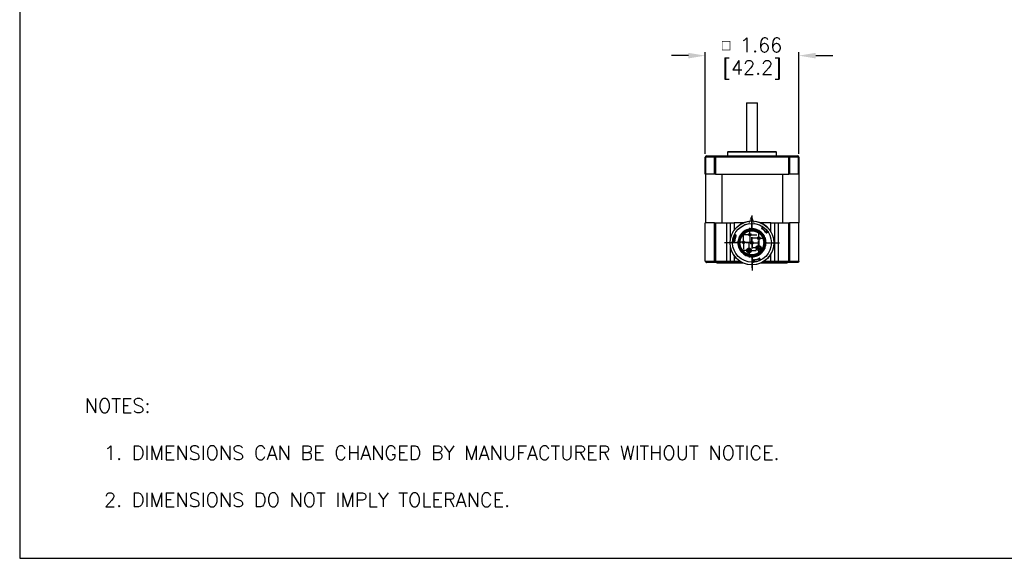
# Model space of a CAD drawing. Extents: x 897.4 to 937.4, y -8.5 to 19.5.
# Tile 1 of 12: x 897.4 to 914.9, y -8.5 to 1. Entities that reach past the tile are written whole.
import ezdxf

# ---------------------------------------------------------------- set-up
doc = ezdxf.new("R2010")
doc.units = 0
doc.header["$LTSCALE"] = 4
doc.header["$MEASUREMENT"] = 0
doc.layers.get('0').update_dxf_attribs({"linetype": 'CONTINUOUS'})
doc.layers.get('DEFPOINTS').update_dxf_attribs({"linetype": 'CONTINUOUS'})
for name, color, linetype in [('DIMENSIONS', 140, 'CONTINUOUS'), ('DIMENSIONS @ 1', 140, 'CONTINUOUS'), ('SLD-0', 179, 'CONTINUOUS'), ('TEXT', 140, 'CONTINUOUS')]:
    doc.layers.add(name, color=color, linetype=linetype)
doc.styles.add('ROMANS', font='romans.shx')
doc.styles.add('SLDTEXTSTYLE0', font='TXT', dxfattribs={"width": 0.96})
doc.styles.get("Standard").update_dxf_attribs({"font": 'romans.shx'})
doc.dimstyles.get("Standard").update_dxf_attribs({"dimtxt": 0.25, "dimasz": 0.3, "dimexe": 0.0625, "dimexo": 0.0625, "dimgap": 0.0625, "dimtad": 0, "dimtih": 1, "dimtoh": 1, "dimzin": 0, "dimdsep": 46, "dimtxsty": 'Standard', "dimcen": 0, "dimadec": 0, "dimazin": 0, "dimtfac": 1, "dimtofl": 0, "dimtmove": 0, "dimatfit": 3, "dimfxl": 0, "dimtolj": 1, "dimtzin": 0, "dimarcsym": 0})

# ---------------------------------------------------------------- blocks, each defined once
blk = doc.blocks.new('SW_CENTERMARKSYMBOL_5')
at = {"layer": 'SLD-0', "color": 0}
for p, q in [((-0.1, 0), (-0.124, 0)), ((0, 0), (-0.1, 0)), ((0, 0.1), (0, 0.124)), ((0, 0), (0, 0.1)), ((0, 0), (0, -0.1)), ((0, 0), (0.1, 0)), ((0.1, 0), (0.124, 0)), ((0, -0.1), (0, -0.124))]:
    blk.add_line(p, q, dxfattribs=at)
blk = doc.blocks.new('SW_CENTERMARKSYMBOL_6')
at = {"layer": 'SLD-0', "color": 0}
for p, q in [((-0.1, 0), (-0.124, 0)), ((0, 0), (-0.1, 0)), ((0, 0.1), (0, 0.124)), ((0, 0), (0, 0.1)), ((0, 0), (0, -0.1)), ((0, 0), (0.1, 0)), ((0.1, 0), (0.124, 0)), ((0, -0.1), (0, -0.124))]:
    blk.add_line(p, q, dxfattribs=at)
blk = doc.blocks.new('SW_CENTERMARKSYMBOL_7')
at = {"layer": 'SLD-0', "color": 0}
for p, q in [((-0.1, 0), (-0.124, 0)), ((0, 0), (-0.1, 0)), ((0, 0.1), (0, 0.124)), ((0, 0), (0, 0.1)), ((0, 0), (0, -0.1)), ((0, 0), (0.1, 0)), ((0.1, 0), (0.124, 0)), ((0, -0.1), (0, -0.124))]:
    blk.add_line(p, q, dxfattribs=at)
blk = doc.blocks.new('SW_CENTERMARKSYMBOL_8')
at = {"layer": 'SLD-0', "color": 0}
for p, q in [((-0.1, 0), (-0.124, 0)), ((0, 0), (-0.1, 0)), ((0, 0.1), (0, 0.124)), ((0, 0), (0, 0.1)), ((0, 0), (0, -0.1)), ((0, 0), (0.1, 0)), ((0.1, 0), (0.124, 0)), ((0, -0.1), (0, -0.124))]:
    blk.add_line(p, q, dxfattribs=at)
blk = doc.blocks.new('SW_CENTERMARKSYMBOL_9')
at = {"layer": 'SLD-0', "color": 0}
for p, q in [((-0.1, 0), (-0.124, 0)), ((0, 0), (-0.1, 0)), ((0, 0.1), (0, 0.124)), ((0, 0), (0, 0.1)), ((0, 0), (0, -0.1)), ((0, 0), (0.1, 0)), ((0.1, 0), (0.124, 0)), ((0, -0.1), (0, -0.124))]:
    blk.add_line(p, q, dxfattribs=at)
blk = doc.blocks.new('SW_CENTERMARKSYMBOL_10')
at = {"layer": 'SLD-0', "color": 0}
for p, q in [((0, 0.2), (0, 0.444)), ((-0.2, 0), (-0.444, 0)), ((0, 0), (-0.1, 0)), ((0, 0), (0, 0.1)), ((0, 0), (0, -0.1)), ((0, 0), (0.1, 0)), ((0.2, 0), (0.444, 0)), ((0, -0.2), (0, -0.444))]:
    blk.add_line(p, q, dxfattribs=at)
blk = doc.blocks.new('SW_CENTERMARKSYMBOL_11')
at = {"layer": 'SLD-0', "color": 0}
for p, q in [((0, 0.2), (0, 0.488)), ((-0.2, 0), (-0.488, 0)), ((0, 0), (-0.1, 0)), ((0, 0), (0, 0.1)), ((0, 0), (0, -0.1)), ((0, 0), (0.1, 0)), ((0.2, 0), (0.488, 0)), ((0, -0.2), (0, -0.488))]:
    blk.add_line(p, q, dxfattribs=at)
blk = doc.blocks.new('*D24')
at = {"layer": 'DEFPOINTS', "color": 0}
for p in [(911.225, 0.373), (909.565, -1.427), (911.225, -1.427)]:
    blk.add_point(p, dxfattribs=at)
at = {"layer": 'DIMENSIONS', "color": 0, "lineweight": -2}
for p, q in [((909.265, 0.373), (908.965, 0.373)), ((909.565, -1.365), (909.565, 0.436)), ((911.225, -1.365), (911.225, 0.436)), ((911.525, 0.373), (911.825, 0.373))]:
    blk.add_line(p, q, dxfattribs=at)
at = {"layer": 'DIMENSIONS', "color": 0}
for points in [[(909.265, 0.423), (909.265, 0.323), (909.565, 0.373)], [(911.525, 0.423), (911.525, 0.323), (911.225, 0.373)]]:
    blk.add_solid(points, dxfattribs=at)
at = {"layer": 'DIMENSIONS', "color": 0, "char_height": 0.25, "attachment_point": 5}
for s, insert in [('\\A1;{\\Fgdt|c0;\\H0.75x;o} 1.66', (910.395, 0.561)), ('\\A1;[42.2]', (910.395, 0.12))]:
    blk.add_mtext(s, dxfattribs=dict(at, insert=insert))

msp = doc.modelspace()

# ---------------------------------------------------------------- linework, layer by layer
at = {"color": 7, "linetype": 'Continuous', "lineweight": 25}
for p, q in [((910.296, -0.462), (910.296, -1.323)), ((910.296, -0.462), (910.493, -0.462)), ((910.493, -1.323), (910.493, -0.462)), ((909.974, -1.323), (909.962, -1.336)), ((909.962, -1.336), (909.962, -1.402)), ((910.828, -1.336), (909.962, -1.336)), ((909.974, -1.323), (910.815, -1.323)), ((910.828, -1.336), (910.815, -1.323)), ((910.828, -1.402), (910.828, -1.336)), ((909.565, -1.727), (909.565, -1.427)), ((909.565, -1.427), (909.57, -1.427)), ((909.728, -1.427), (909.57, -1.427)), ((909.57, -1.427), (909.57, -1.727)), ((909.59, -1.402), (909.744, -1.402)), ((909.728, -1.727), (909.728, -1.427)), ((909.728, -1.427), (909.744, -1.427)), ((909.744, -1.402), (909.744, -1.427)), ((909.744, -1.402), (911.045, -1.402)), ((911.045, -1.427), (909.744, -1.427)), ((909.744, -1.427), (909.744, -1.727)), ((911.045, -1.427), (911.045, -1.402)), ((911.045, -1.402), (911.2, -1.402)), ((911.045, -1.727), (911.045, -1.427)), ((911.045, -1.427), (911.061, -1.427)), ((911.061, -1.427), (911.061, -1.727)), ((911.219, -1.427), (911.061, -1.427)), ((911.219, -1.727), (911.219, -1.427)), ((911.219, -1.427), (911.225, -1.427)), ((911.225, -1.427), (911.225, -1.727)), ((909.57, -1.727), (909.565, -1.727)), ((909.567, -1.727), (909.567, -2.587)), ((909.728, -1.727), (909.57, -1.727)), ((909.744, -1.727), (909.728, -1.727)), ((909.744, -1.727), (911.045, -1.727)), ((909.856, -1.727), (909.856, -2.587)), ((910.934, -1.727), (910.934, -2.587)), ((911.061, -1.727), (911.045, -1.727)), ((911.219, -1.727), (911.061, -1.727)), ((911.225, -1.727), (911.219, -1.727)), ((911.223, -1.727), (911.223, -2.587)), ((909.565, -3.267), (909.565, -2.587)), ((909.728, -2.587), (909.565, -2.587)), ((909.728, -3.267), (909.728, -2.587)), ((909.728, -2.587), (909.744, -2.587)), ((909.744, -2.587), (909.744, -3.267)), ((909.744, -2.587), (909.95, -2.587)), ((909.95, -3.267), (909.95, -2.587)), ((909.95, -2.587), (910.012, -2.587)), ((910.012, -2.877), (910.012, -2.587)), ((910.012, -2.587), (910.075, -2.587)), ((910.243, -2.587), (910.075, -2.587)), ((910.279, -2.618), (910.142, -2.707)), ((910.73, -2.587), (910.547, -2.587)), ((910.73, -2.587), (910.792, -2.587)), ((910.792, -2.587), (910.792, -3.267)), ((910.792, -2.587), (910.855, -2.587)), ((910.855, -2.587), (910.855, -3.267)), ((910.855, -2.587), (911.045, -2.587)), ((911.045, -3.267), (911.045, -2.587)), ((911.045, -2.587), (911.061, -2.587)), ((911.061, -2.587), (911.061, -3.267)), ((911.225, -2.587), (911.061, -2.587)), ((911.225, -3.267), (911.225, -2.587)), ((910.579, -2.658), (910.563, -2.682)), ((910.579, -2.693), (910.595, -2.669)), ((910.639, -2.751), (910.662, -2.735)), ((910.65, -2.767), (910.673, -2.751)), ((910.054, -2.924), (910.083, -2.926)), ((910.084, -2.906), (910.056, -2.905)), ((910.105, -2.826), (910.079, -2.814)), ((910.113, -2.808), (910.087, -2.796)), ((910.012, -3.267), (910.012, -3.013)), ((910.165, -3.04), (910.182, -3.029)), ((910.167, -3.033), (910.179, -3.025)), ((910.167, -3.045), (910.185, -3.078)), ((910.184, -3.024), (910.184, -3.024)), ((910.185, -3.078), (910.209, -3.109)), ((910.209, -3.109), (910.225, -3.098)), ((910.229, -3.102), (910.212, -3.112)), ((910.22, -3.113), (910.232, -3.106)), ((909.565, -3.267), (909.728, -3.267)), ((909.744, -3.292), (909.59, -3.292)), ((909.728, -3.267), (909.744, -3.267)), ((909.744, -3.267), (909.95, -3.267)), ((909.744, -3.292), (909.744, -3.267)), ((909.95, -3.292), (909.744, -3.292)), ((909.77, -3.292), (909.77, -3.302)), ((910.243, -3.302), (909.77, -3.302)), ((909.95, -3.292), (909.95, -3.267)), ((909.95, -3.267), (910.012, -3.267)), ((910.037, -3.292), (909.95, -3.292)), ((910.012, -3.267), (910.075, -3.267)), ((910.075, -3.292), (910.037, -3.292)), ((910.075, -3.292), (910.075, -3.267)), ((910.221, -3.292), (910.075, -3.292)), ((910.417, -3.253), (910.419, -3.281)), ((910.439, -3.279), (910.437, -3.251)), ((910.516, -3.229), (910.529, -3.254)), ((910.547, -3.245), (910.534, -3.22)), ((911.02, -3.302), (910.547, -3.302)), ((910.73, -3.292), (910.568, -3.292)), ((910.73, -3.292), (910.73, -3.267)), ((910.73, -3.267), (910.792, -3.267)), ((910.767, -3.292), (910.73, -3.292)), ((910.855, -3.292), (910.767, -3.292)), ((910.792, -3.267), (910.855, -3.267)), ((910.855, -3.292), (910.855, -3.267)), ((910.855, -3.267), (911.045, -3.267)), ((911.045, -3.292), (910.855, -3.292)), ((911.02, -3.302), (911.02, -3.292)), ((911.045, -3.292), (911.045, -3.267)), ((911.061, -3.267), (911.045, -3.267)), ((911.2, -3.292), (911.045, -3.292)), ((911.061, -3.267), (911.225, -3.267))]:
    msp.add_line(p, q, dxfattribs=at)
at = {"color": 8, "linetype": 'Continuous', "lineweight": 25}
for p, q in [((910.075, -2.587), (910.075, -2.724)), ((910.73, -2.748), (910.73, -2.587)), ((910.73, -3.267), (910.73, -3.141)), ((910.075, -3.165), (910.075, -3.267)), ((910.075, -3.267), (910.178, -3.267)), ((910.611, -3.267), (910.73, -3.267))]:
    msp.add_line(p, q, dxfattribs=at)
at = {"color": 7, "linetype": 'Continuous', "lineweight": 25, "flags": 128}
for points in [[(909.728, -1.427), (909.729, -1.422), (909.73, -1.418), (909.731, -1.413), (909.733, -1.41), (909.735, -1.406), (909.738, -1.404), (909.741, -1.403), (909.744, -1.402)], [(911.045, -1.402), (911.048, -1.403), (911.051, -1.404), (911.054, -1.406), (911.056, -1.41), (911.058, -1.413), (911.06, -1.418), (911.061, -1.422), (911.061, -1.427)], [(910.576, -2.697), (910.576, -2.697), (910.577, -2.697), (910.577, -2.696), (910.577, -2.696), (910.578, -2.695), (910.578, -2.695), (910.579, -2.694), (910.579, -2.693)], [(910.598, -2.665), (910.598, -2.665), (910.597, -2.666), (910.597, -2.666), (910.597, -2.667), (910.596, -2.667), (910.596, -2.668), (910.595, -2.669), (910.595, -2.669)], [(910.635, -2.754), (910.635, -2.754), (910.635, -2.754), (910.635, -2.753), (910.636, -2.753), (910.636, -2.753), (910.637, -2.752), (910.638, -2.751), (910.639, -2.751)], [(910.666, -2.732), (910.666, -2.732), (910.666, -2.732), (910.665, -2.732), (910.665, -2.733), (910.664, -2.733), (910.663, -2.734), (910.663, -2.734), (910.662, -2.735)], [(910.051, -2.904), (910.051, -2.904), (910.051, -2.904), (910.052, -2.904), (910.052, -2.904), (910.053, -2.904), (910.054, -2.904), (910.055, -2.904), (910.056, -2.905)], [(910.075, -2.812), (910.075, -2.812), (910.075, -2.812), (910.075, -2.812), (910.076, -2.813), (910.077, -2.813), (910.077, -2.813), (910.078, -2.813), (910.079, -2.814)], [(910.089, -2.907), (910.089, -2.907), (910.089, -2.907), (910.088, -2.907), (910.088, -2.907), (910.087, -2.906), (910.086, -2.906), (910.085, -2.906), (910.084, -2.906)], [(910.109, -2.828), (910.109, -2.828), (910.109, -2.828), (910.108, -2.828), (910.108, -2.827), (910.107, -2.827), (910.106, -2.827), (910.106, -2.826), (910.105, -2.826)], [(910.179, -3.025), (910.18, -3.025), (910.181, -3.024), (910.182, -3.024), (910.182, -3.024), (910.183, -3.024), (910.183, -3.023), (910.184, -3.023), (910.184, -3.023)], [(910.182, -3.029), (910.182, -3.029), (910.181, -3.029), (910.181, -3.029), (910.181, -3.028), (910.181, -3.027), (910.18, -3.027), (910.18, -3.026), (910.179, -3.025)], [(910.225, -3.098), (910.225, -3.098), (910.226, -3.097), (910.227, -3.097), (910.227, -3.096), (910.228, -3.096), (910.228, -3.095), (910.228, -3.095), (910.228, -3.095)], [(910.232, -3.106), (910.231, -3.105), (910.231, -3.104), (910.23, -3.103), (910.23, -3.103), (910.229, -3.102), (910.229, -3.102), (910.229, -3.102), (910.229, -3.102)], [(910.232, -3.106), (910.232, -3.105), (910.233, -3.104), (910.234, -3.104), (910.234, -3.103), (910.235, -3.103), (910.235, -3.102), (910.235, -3.102), (910.235, -3.102)], [(909.744, -3.292), (909.741, -3.292), (909.738, -3.29), (909.735, -3.288), (909.733, -3.285), (909.731, -3.281), (909.73, -3.277), (909.729, -3.272), (909.728, -3.267)], [(910.437, -3.251), (910.437, -3.25), (910.436, -3.249), (910.436, -3.248), (910.436, -3.247), (910.436, -3.247), (910.436, -3.246), (910.436, -3.246), (910.436, -3.246)], [(910.439, -3.279), (910.439, -3.28), (910.439, -3.281), (910.439, -3.282), (910.439, -3.283), (910.439, -3.283), (910.439, -3.284), (910.44, -3.284), (910.44, -3.284)], [(910.515, -3.224), (910.515, -3.224), (910.515, -3.224), (910.515, -3.225), (910.515, -3.225), (910.515, -3.226), (910.516, -3.227), (910.516, -3.228), (910.516, -3.229)], [(910.531, -3.258), (910.531, -3.258), (910.531, -3.258), (910.531, -3.257), (910.531, -3.257), (910.53, -3.256), (910.53, -3.255), (910.53, -3.255), (910.529, -3.254)], [(911.061, -3.267), (911.061, -3.272), (911.06, -3.277), (911.058, -3.281), (911.056, -3.285), (911.054, -3.288), (911.051, -3.29), (911.048, -3.292), (911.045, -3.292)]]:
    msp.add_lwpolyline(points, dxfattribs=at)
at = {"color": 7, "linetype": 'Continuous', "lineweight": 25}
for centre, radius in [((910.395, -2.945), 0.388), ((910.393, -2.943), 0.344), ((910.393, -2.943), 0.212), ((910.355, -2.8), 0.0236), ((910.246, -2.935), 0.0236), ((910.393, -2.943), 0.0236), ((910.517, -2.862), 0.0236), ((910.341, -3.081), 0.0433), ((910.341, -3.081), 0.0236), ((910.508, -3.035), 0.0433), ((910.508, -3.035), 0.0236)]:
    msp.add_circle(centre, radius, dxfattribs=at)
for centre, radius, start, end in [((909.59, -1.427), 0.025, 90, 180), ((909.593, -1.425), 0.0228, 98.0206, 186.23), ((911.197, -1.425), 0.0228, 353.7698, 81.9796), ((911.2, -1.427), 0.025, 0, 90), ((910.089, -2.791), 0.00492, 153.5573, 244.3878), ((910.393, -2.943), 0.23, 225.2547, 201.0605), ((910.393, -2.943), 0.225, 225.2547, 201.0605), ((910.567, -2.684), 0.00492, 146.9275, 236.0217), ((910.393, -2.943), 0.306, 38.0133, 53.3021), ((910.574, -2.655), 0.00492, 326.9275, 57.758), ((910.647, -2.763), 0.00492, 215.2936, 304.3878), ((910.676, -2.755), 0.00492, 33.5573, 124.3878), ((910.054, -2.929), 0.00492, 86.8989, 177.7294), ((910.083, -2.921), 0.00492, 266.8989, 355.9931), ((910.393, -2.943), 0.306, 158.0133, 173.2735), ((910.111, -2.812), 0.00492, 335.2936, 64.3878), ((910.179, -3.025), 0.00492, 303.1576, 21.0605), ((910.393, -2.943), 0.23, 203.5611, 222.7542), ((910.393, -2.943), 0.225, 203.5611, 222.7542), ((910.232, -3.106), 0.00492, 45.2547, 123.1576), ((910.037, -3.267), 0.025, 180, 270), ((910.414, -3.281), 0.00492, 273.5573, 4.3878), ((910.422, -3.253), 0.00492, 95.2936, 184.3878), ((910.393, -2.943), 0.306, 278.0133, 293.302), ((910.53, -3.222), 0.00492, 26.9274, 116.0216), ((910.551, -3.243), 0.00492, 206.9274, 297.7579), ((910.767, -3.267), 0.025, 270, 0)]:
    msp.add_arc(centre, radius, start, end, dxfattribs=at)
at = {"color": 7, "linetype": 'Continuous', "lineweight": 18}
msp.add_arc((910.393, -2.943), 0.388, 99.1213, 80.9603, dxfattribs=at)
at = {"color": 8, "linetype": 'Continuous', "lineweight": 25}
msp.add_arc((910.393, -2.943), 0.22, 204.4793, 224.2655, dxfattribs=at)
at = {"color": 7, "linetype": 'Continuous', "lineweight": 25}
for points, knots in [([(910.212, -3.112), (910.223, -3.124), (910.234, -3.134), (910.259, -3.152), (910.272, -3.16), (910.3, -3.173), (910.314, -3.178), (910.344, -3.186), (910.359, -3.189), (910.39, -3.191), (910.405, -3.191), (910.436, -3.188), (910.451, -3.184), (910.48, -3.176), (910.495, -3.17), (910.522, -3.155), (910.535, -3.147), (910.553, -3.133), (910.559, -3.128), (910.57, -3.117), (910.575, -3.112), (910.59, -3.094), (910.599, -3.082), (910.615, -3.056), (910.621, -3.041), (910.632, -3.013), (910.636, -2.998), (910.641, -2.968), (910.642, -2.952), (910.641, -2.921), (910.639, -2.906), (910.633, -2.876), (910.628, -2.861), (910.617, -2.833), (910.609, -2.82), (910.592, -2.794), (910.583, -2.782), (910.562, -2.76), (910.55, -2.749), (910.525, -2.732), (910.512, -2.724), (910.491, -2.714), (910.484, -2.711), (910.469, -2.706), (910.462, -2.704), (910.44, -2.698), (910.424, -2.696), (910.394, -2.694), (910.378, -2.694), (910.348, -2.698), (910.333, -2.701), (910.303, -2.711), (910.289, -2.717), (910.262, -2.731), (910.249, -2.74), (910.226, -2.759), (910.215, -2.77), (910.195, -2.793), (910.186, -2.806), (910.17, -2.832), (910.164, -2.846), (910.154, -2.875), (910.15, -2.89), (910.146, -2.92), (910.145, -2.936), (910.146, -2.966), (910.148, -2.982), (910.153, -3.004), (910.155, -3.011), (910.159, -3.026), (910.162, -3.033), (910.165, -3.04)], [0, 0, 0, 0, 0.03125, 0.03125, 0.0625, 0.0625, 0.09375, 0.09375, 0.125, 0.125, 0.15625, 0.15625, 0.1875, 0.1875, 0.21875, 0.21875, 0.25, 0.25, 0.265625, 0.265625, 0.28125, 0.28125, 0.3125, 0.3125, 0.34375, 0.34375, 0.375, 0.375, 0.40625, 0.40625, 0.4375, 0.4375, 0.46875, 0.46875, 0.5, 0.5, 0.53125, 0.53125, 0.5625, 0.5625, 0.59375, 0.59375, 0.609375, 0.609375, 0.625, 0.625, 0.65625, 0.65625, 0.6875, 0.6875, 0.71875, 0.71875, 0.75, 0.75, 0.78125, 0.78125, 0.8125, 0.8125, 0.84375, 0.84375, 0.875, 0.875, 0.90625, 0.90625, 0.9375, 0.9375, 0.96875, 0.96875, 0.984375, 0.984375, 1, 1, 1, 1]), ([(910.167, -3.033), (910.162, -3.019), (910.158, -3.005), (910.152, -2.976), (910.15, -2.96), (910.15, -2.931), (910.151, -2.916), (910.156, -2.887), (910.16, -2.872), (910.17, -2.844), (910.177, -2.831), (910.192, -2.805), (910.201, -2.793), (910.221, -2.771), (910.231, -2.76), (910.255, -2.742), (910.268, -2.734), (910.294, -2.72), (910.308, -2.714), (910.336, -2.706), (910.351, -2.703), (910.381, -2.699), (910.396, -2.699), (910.426, -2.701), (910.44, -2.703), (910.462, -2.709), (910.469, -2.711), (910.483, -2.716), (910.49, -2.719), (910.51, -2.729), (910.523, -2.736), (910.547, -2.754), (910.559, -2.764), (910.579, -2.785), (910.589, -2.797), (910.605, -2.822), (910.612, -2.835), (910.624, -2.863), (910.628, -2.877), (910.634, -2.906), (910.636, -2.921), (910.637, -2.951), (910.636, -2.966), (910.631, -2.995), (910.628, -3.01), (910.618, -3.038), (910.611, -3.051), (910.596, -3.077), (910.588, -3.089), (910.568, -3.112), (910.558, -3.123), (910.534, -3.141), (910.522, -3.15), (910.502, -3.16), (910.496, -3.163), (910.482, -3.169), (910.475, -3.172), (910.454, -3.179), (910.439, -3.182), (910.409, -3.186), (910.394, -3.186), (910.365, -3.185), (910.35, -3.182), (910.321, -3.175), (910.307, -3.17), (910.28, -3.158), (910.266, -3.151), (910.242, -3.134), (910.231, -3.124), (910.22, -3.113)], [0, 0, 0, 0, 0.03125, 0.03125, 0.0625, 0.0625, 0.09375, 0.09375, 0.125, 0.125, 0.15625, 0.15625, 0.1875, 0.1875, 0.21875, 0.21875, 0.25, 0.25, 0.28125, 0.28125, 0.3125, 0.3125, 0.34375, 0.34375, 0.375, 0.375, 0.390625, 0.390625, 0.40625, 0.40625, 0.4375, 0.4375, 0.46875, 0.46875, 0.5, 0.5, 0.53125, 0.53125, 0.5625, 0.5625, 0.59375, 0.59375, 0.625, 0.625, 0.65625, 0.65625, 0.6875, 0.6875, 0.71875, 0.71875, 0.75, 0.75, 0.78125, 0.78125, 0.796875, 0.796875, 0.8125, 0.8125, 0.84375, 0.84375, 0.875, 0.875, 0.90625, 0.90625, 0.9375, 0.9375, 0.96875, 0.96875, 1, 1, 1, 1]), ([(910.563, -2.682), (910.563, -2.682), (910.563, -2.682), (910.564, -2.682), (910.565, -2.683), (910.566, -2.683), (910.567, -2.684), (910.568, -2.685), (910.57, -2.686), (910.571, -2.687), (910.573, -2.688), (910.574, -2.69), (910.576, -2.691), (910.578, -2.692), (910.579, -2.693), (910.579, -2.693)], [0, 0, 0, 0, 0.091432, 0.180445, 0.267037, 0.351211, 0.432965, 0.512301, 0.58922, 0.663721, 0.735805, 0.805475, 0.872729, 0.937571, 1, 1, 1, 1]), ([(910.565, -2.689), (910.565, -2.689), (910.566, -2.689), (910.57, -2.692), (910.573, -2.695), (910.576, -2.697)], [0, 0, 0, 0, 0.5, 0.5, 1, 1, 1, 1]), ([(910.595, -2.669), (910.594, -2.669), (910.593, -2.668), (910.591, -2.666), (910.588, -2.665), (910.586, -2.663), (910.584, -2.662), (910.582, -2.66), (910.58, -2.659), (910.579, -2.658), (910.579, -2.658), (910.579, -2.658)], [0, 0, 0, 0, 0.082316, 0.169787, 0.262427, 0.360248, 0.463258, 0.571466, 0.714286, 0.857129, 1, 1, 1, 1]), ([(910.579, -2.693), (910.582, -2.695), (910.588, -2.699), (910.596, -2.706), (910.603, -2.713), (910.611, -2.72), (910.618, -2.727), (910.625, -2.735), (910.632, -2.743), (910.636, -2.748), (910.639, -2.751)], [0, 0, 0, 0, 0.125489, 0.250559, 0.37535, 0.5, 0.62465, 0.749441, 0.874511, 1, 1, 1, 1]), ([(910.662, -2.735), (910.659, -2.732), (910.655, -2.726), (910.647, -2.717), (910.639, -2.708), (910.631, -2.7), (910.622, -2.692), (910.613, -2.684), (910.604, -2.676), (910.598, -2.672), (910.595, -2.669)], [0, 0, 0, 0, 0.125529, 0.250605, 0.375378, 0.5, 0.624622, 0.749395, 0.874471, 1, 1, 1, 1]), ([(910.635, -2.754), (910.637, -2.757), (910.639, -2.76), (910.642, -2.764), (910.643, -2.766), (910.643, -2.766)], [0, 0, 0, 0, 0.5, 0.5, 1, 1, 1, 1]), ([(910.639, -2.751), (910.639, -2.752), (910.64, -2.753), (910.642, -2.756), (910.644, -2.758), (910.645, -2.76), (910.647, -2.762), (910.648, -2.764), (910.649, -2.766), (910.65, -2.767), (910.65, -2.767), (910.65, -2.767)], [0, 0, 0, 0, 0.090972, 0.186975, 0.28801, 0.39408, 0.505188, 0.621333, 0.742516, 0.868739, 1, 1, 1, 1]), ([(910.673, -2.751), (910.673, -2.751), (910.673, -2.751), (910.673, -2.75), (910.673, -2.75), (910.672, -2.749), (910.671, -2.748), (910.67, -2.746), (910.668, -2.743), (910.665, -2.739), (910.663, -2.736), (910.662, -2.735)], [0, 0, 0, 0, 0.083377, 0.166757, 0.250139, 0.333525, 0.416914, 0.500306, 0.661073, 0.827603, 1, 1, 1, 1]), ([(910.056, -2.905), (910.056, -2.905), (910.056, -2.907), (910.055, -2.91), (910.055, -2.913), (910.055, -2.915), (910.055, -2.918), (910.054, -2.92), (910.054, -2.922), (910.054, -2.924), (910.054, -2.924), (910.054, -2.924)], [0, 0, 0, 0, 0.082316, 0.169787, 0.262427, 0.360248, 0.463258, 0.571466, 0.714286, 0.857129, 1, 1, 1, 1]), ([(910.079, -2.814), (910.078, -2.817), (910.075, -2.825), (910.071, -2.836), (910.067, -2.847), (910.064, -2.858), (910.062, -2.87), (910.059, -2.881), (910.057, -2.893), (910.056, -2.901), (910.056, -2.905)], [0, 0, 0, 0, 0.125527, 0.250603, 0.375377, 0.5, 0.624623, 0.749397, 0.874473, 1, 1, 1, 1]), ([(910.087, -2.796), (910.087, -2.796), (910.087, -2.796), (910.087, -2.796), (910.087, -2.797), (910.086, -2.798), (910.085, -2.799), (910.084, -2.801), (910.083, -2.805), (910.081, -2.809), (910.08, -2.812), (910.079, -2.814)], [0, 0, 0, 0, 0.083377, 0.166757, 0.250139, 0.333525, 0.416914, 0.500306, 0.661073, 0.827603, 1, 1, 1, 1]), ([(910.083, -2.926), (910.083, -2.926), (910.083, -2.926), (910.083, -2.925), (910.083, -2.924), (910.083, -2.923), (910.083, -2.921), (910.083, -2.92), (910.083, -2.918), (910.083, -2.916), (910.083, -2.914), (910.084, -2.912), (910.084, -2.91), (910.084, -2.908), (910.084, -2.907), (910.084, -2.906)], [0, 0, 0, 0, 0.091432, 0.180445, 0.267037, 0.351211, 0.432965, 0.512301, 0.58922, 0.663721, 0.735805, 0.805475, 0.872729, 0.937571, 1, 1, 1, 1]), ([(910.084, -2.906), (910.085, -2.903), (910.085, -2.896), (910.087, -2.886), (910.089, -2.875), (910.092, -2.865), (910.094, -2.855), (910.097, -2.846), (910.101, -2.836), (910.103, -2.829), (910.105, -2.826)], [0, 0, 0, 0, 0.125487, 0.250557, 0.375349, 0.5, 0.624651, 0.749443, 0.874513, 1, 1, 1, 1]), ([(910.088, -2.921), (910.088, -2.921), (910.088, -2.92), (910.088, -2.914), (910.089, -2.91), (910.089, -2.907)], [0, 0, 0, 0, 0.5, 0.5, 1, 1, 1, 1]), ([(910.105, -2.826), (910.105, -2.825), (910.106, -2.823), (910.107, -2.821), (910.108, -2.818), (910.109, -2.815), (910.11, -2.813), (910.111, -2.811), (910.112, -2.809), (910.113, -2.808), (910.113, -2.808), (910.113, -2.808)], [0, 0, 0, 0, 0.090972, 0.186975, 0.28801, 0.39408, 0.505188, 0.621333, 0.742516, 0.868739, 1, 1, 1, 1]), ([(910.109, -2.828), (910.111, -2.824), (910.112, -2.821), (910.114, -2.816), (910.115, -2.815), (910.115, -2.815)], [0, 0, 0, 0, 0.5, 0.5, 1, 1, 1, 1]), ([(910.165, -3.04), (910.165, -3.04), (910.165, -3.04), (910.165, -3.039), (910.166, -3.039), (910.166, -3.037), (910.166, -3.036), (910.167, -3.035), (910.167, -3.034), (910.167, -3.033), (910.167, -3.033)], [0, 0, 0, 0, 0.100915, 0.216149, 0.348679, 0.499574, 0.609928, 0.749282, 0.918153, 1, 1, 1, 1]), ([(910.165, -3.04), (910.165, -3.04), (910.165, -3.04), (910.166, -3.041), (910.166, -3.042), (910.167, -3.043), (910.167, -3.044), (910.167, -3.045)], [0, 0, 0, 0, 0.210867, 0.421661, 0.63391, 0.849274, 1, 1, 1, 1]), ([(910.185, -3.026), (910.185, -3.026), (910.184, -3.025), (910.184, -3.024), (910.184, -3.024), (910.184, -3.024)], [0, 0, 0, 0, 0.338728, 0.672355, 1, 1, 1, 1]), ([(910.209, -3.109), (910.209, -3.109), (910.21, -3.11), (910.211, -3.111), (910.212, -3.112), (910.212, -3.112), (910.212, -3.112), (910.212, -3.112)], [0, 0, 0, 0, 0.218295, 0.436602, 0.653914, 0.868464, 1, 1, 1, 1]), ([(910.22, -3.113), (910.22, -3.113), (910.219, -3.113), (910.218, -3.113), (910.216, -3.113), (910.215, -3.113), (910.214, -3.113), (910.213, -3.112), (910.212, -3.112), (910.212, -3.112)], [0, 0, 0, 0, 0.075818, 0.250703, 0.389481, 0.5006, 0.697195, 0.862172, 1, 1, 1, 1]), ([(909.565, -3.267), (909.565, -3.274), (909.568, -3.281), (909.577, -3.29), (909.583, -3.292), (909.59, -3.292)], [0, 0, 0, 0, 0.5, 0.5, 1, 1, 1, 1]), ([(910.437, -3.251), (910.436, -3.251), (910.434, -3.251), (910.431, -3.252), (910.428, -3.252), (910.425, -3.252), (910.423, -3.252), (910.42, -3.253), (910.419, -3.253), (910.417, -3.253), (910.417, -3.253), (910.417, -3.253)], [0, 0, 0, 0, 0.090972, 0.186975, 0.28801, 0.39408, 0.505188, 0.621333, 0.742516, 0.868739, 1, 1, 1, 1]), ([(910.419, -3.281), (910.419, -3.281), (910.419, -3.281), (910.42, -3.281), (910.421, -3.281), (910.422, -3.281), (910.423, -3.281), (910.426, -3.281), (910.429, -3.28), (910.434, -3.28), (910.437, -3.279), (910.439, -3.279)], [0, 0, 0, 0, 0.083377, 0.166757, 0.250139, 0.333525, 0.416914, 0.500306, 0.661073, 0.827603, 1, 1, 1, 1]), ([(910.436, -3.246), (910.432, -3.247), (910.428, -3.247), (910.423, -3.248), (910.422, -3.248), (910.422, -3.248)], [0, 0, 0, 0, 0.5, 0.5, 1, 1, 1, 1]), ([(910.516, -3.229), (910.513, -3.23), (910.507, -3.233), (910.497, -3.236), (910.487, -3.239), (910.477, -3.242), (910.467, -3.245), (910.457, -3.247), (910.447, -3.249), (910.44, -3.25), (910.437, -3.251)], [0, 0, 0, 0, 0.1254891, 0.2505595, 0.3753499, 0.5, 0.6246501, 0.7494405, 0.8745109, 1, 1, 1, 1]), ([(910.439, -3.279), (910.443, -3.278), (910.451, -3.277), (910.462, -3.275), (910.474, -3.273), (910.485, -3.27), (910.496, -3.266), (910.507, -3.262), (910.518, -3.258), (910.526, -3.255), (910.529, -3.254)], [0, 0, 0, 0, 0.125529, 0.250605, 0.375378, 0.5, 0.624622, 0.749395, 0.874471, 1, 1, 1, 1]), ([(910.528, -3.218), (910.528, -3.218), (910.526, -3.219), (910.521, -3.221), (910.518, -3.222), (910.515, -3.224)], [0, 0, 0, 0, 0.5, 0.5, 1, 1, 1, 1]), ([(910.534, -3.22), (910.534, -3.22), (910.534, -3.22), (910.534, -3.22), (910.533, -3.221), (910.532, -3.221), (910.53, -3.222), (910.529, -3.223), (910.527, -3.224), (910.526, -3.224), (910.524, -3.225), (910.522, -3.226), (910.52, -3.227), (910.518, -3.228), (910.517, -3.228), (910.516, -3.229)], [0, 0, 0, 0, 0.091432, 0.180445, 0.267037, 0.351211, 0.432965, 0.512301, 0.58922, 0.663721, 0.735805, 0.805475, 0.872729, 0.937571, 1, 1, 1, 1]), ([(910.529, -3.254), (910.53, -3.253), (910.532, -3.253), (910.534, -3.252), (910.537, -3.25), (910.539, -3.249), (910.541, -3.248), (910.544, -3.247), (910.545, -3.246), (910.547, -3.245), (910.547, -3.245), (910.547, -3.245)], [0, 0, 0, 0, 0.0823159, 0.1697871, 0.2624273, 0.3602479, 0.4632583, 0.571466, 0.7142855, 0.8571292, 1, 1, 1, 1]), ([(911.225, -3.267), (911.225, -3.274), (911.222, -3.281), (911.212, -3.29), (911.206, -3.292), (911.2, -3.292)], [0, 0, 0, 0, 0.5, 0.5, 1, 1, 1, 1])]:
    msp.add_open_spline(points, degree=3, knots=knots, dxfattribs=at)
at = {"color": 7, "linetype": 'Continuous', "lineweight": 18}
for points in [[(910.332, -2.559), (910.202, -2.582), (910.215, -2.62)], [(910.454, -2.559), (910.571, -2.619), (910.584, -2.582)]]:
    msp.add_solid(points, dxfattribs=at)
at = {"layer": 'DEFPOINTS'}
msp.add_lwpolyline([(897.409, -8.534), (937.409, -8.534), (937.409, 19.466), (897.409, 19.466)], close=True, dxfattribs=at)

# ---------------------------------------------------------------- block references
at = {"layer": 'SLD-0'}
for name, p in [('SW_CENTERMARKSYMBOL_11', (910.395, -2.945)), ('SW_CENTERMARKSYMBOL_10', (910.393, -2.943)), ('SW_CENTERMARKSYMBOL_7', (910.355, -2.8)), ('SW_CENTERMARKSYMBOL_6', (910.517, -2.862)), ('SW_CENTERMARKSYMBOL_5', (910.246, -2.935)), ('SW_CENTERMARKSYMBOL_9', (910.341, -3.081)), ('SW_CENTERMARKSYMBOL_8', (910.508, -3.035))]:
    msp.add_blockref(name, p, dxfattribs=at)

# ---------------------------------------------------------------- texts
at = {"color": 7, "linetype": 'Continuous', "lineweight": 18, "insert": (910.332, -2.472), "char_height": 0.125, "attachment_point": 1, "style": 'SLDTEXTSTYLE0'}
msp.add_mtext('A', dxfattribs=at)
at = {"layer": 'TEXT', "insert": (898.562, -5.705), "char_height": 0.25, "attachment_point": 1, "style": 'ROMANS'}
msp.add_mtext_dynamic_manual_height_columns('NOTES:\\P\\P  1. DIMENSIONS CAN BE CHANGED BY MANUFACTURER WITHOUT NOTICE.\\P\\P  2. DIMENSIONS DO NOT IMPLY TOLERANCE.', width=22.78763, gutter_width=1.75, heights=[0], dxfattribs=at)

# ---------------------------------------------------------------- dimensions: what is measured, and where the dimension line sits
at = {"layer": 'DIMENSIONS @ 1'}
dim = msp.add_linear_dim(base=(911.225, 0.373), p1=(909.565, -1.427), p2=(911.225, -1.427), text='{\\Fgdt|c0;\\H0.75x;o} <>', dimstyle='Standard', override={"dimscale": 1, "dimpost": '\\X', "dimtix": 0, "dimtofl": 0, "dimtmove": 0, "dimatfit": 3}, dxfattribs=at)
dim.commit()
dim.dimension.update_dxf_attribs({"geometry": '*D24', "text_midpoint": (910.395, 0.373)})

doc.saveas('drawing.dxf')
